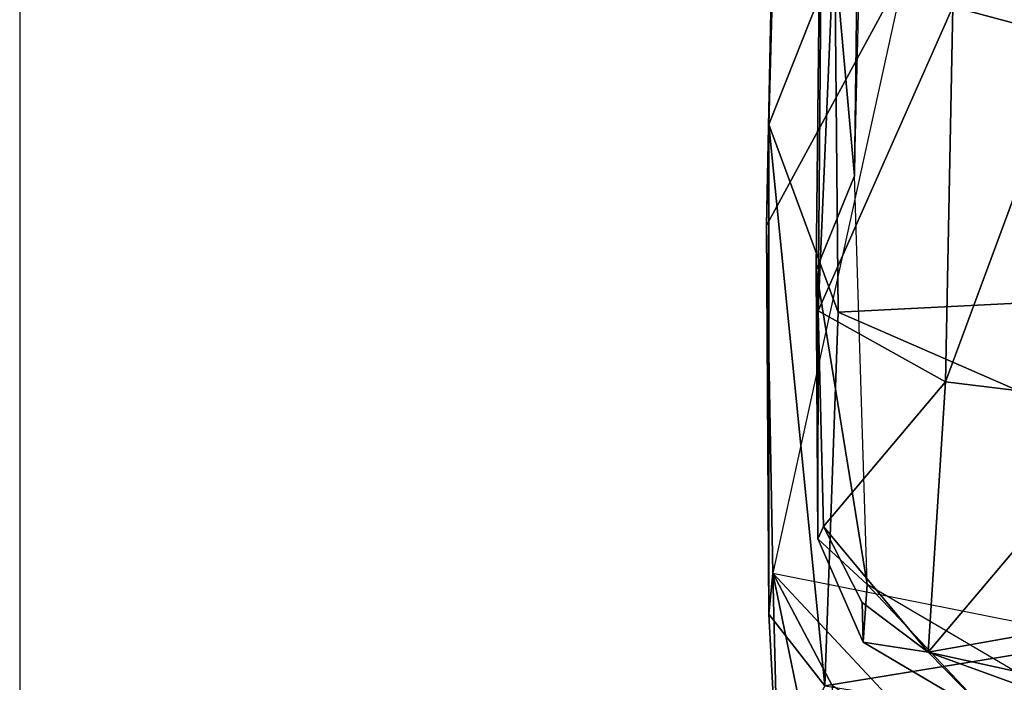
# Model space of a CAD drawing. Header units: millimetres. Extents: x -367 to 317, y -615 to 392.
# Tile 12 of 191: x -318 to -231, y -250 to -192. Entities that reach past the tile are written whole.
import ezdxf

# ---------------------------------------------------------------- set-up
doc = ezdxf.new("R2010")
doc.units = ezdxf.units.MM
doc.layers.add('Fbx_Root', color=7, linetype='Continuous', true_color=0x000000)
doc.styles.add('Default', font='arial.ttf')
doc.dimstyles.new('Default', dxfattribs={"dimscale": 10, "dimtxt": 2.5, "dimasz": 3, "dimexe": 1, "dimexo": 0.5, "dimgap": 0.8, "dimtad": 1, "dimtoh": 1, "dimzin": 1, "dimdsep": 46, "dimtxsty": 'Default', "dimcen": 2.5, "dimadec": 1, "dimazin": 1, "dimtfac": 1, "dimtdec": 4, "dimtix": 1, "dimtofl": 0, "dimtmove": 1, "dimatfit": 3, "dimfxl": 1, "dimtolj": 1, "dimtzin": 1, "dimarcsym": 0})

# ---------------------------------------------------------------- blocks, each defined once
blk = doc.blocks.new('*D1')
at = {"layer": 'Defpoints', "color": 0}
for p in [(-317.816, 295.28), (317.184, 295.28), (-317.816, -604.775)]:
    blk.add_point(p, dxfattribs=at)
at = {"layer": 'Fbx_Root', "color": 0, "lineweight": -2}
for p, q in [((-317.816, 290.28), (-317.816, -614.775)), ((317.184, 290.28), (317.184, -614.775)), ((287.184, -604.775), (-287.816, -604.775))]:
    blk.add_line(p, q, dxfattribs=at)
at = {"layer": 'Fbx_Root', "color": 0}
for points in [[(-287.816, -599.775), (-287.816, -609.775), (-317.816, -604.775)], [(287.184, -609.775), (287.184, -599.775), (317.184, -604.775)]]:
    blk.add_solid(points, dxfattribs=at)
at = {"layer": 'Fbx_Root', "color": 0, "insert": (-0.316, -584.012), "char_height": 25, "attachment_point": 5, "style": 'Default'}
blk.add_mtext('\\A1;635.00', dxfattribs=at)

msp = doc.modelspace()

# ---------------------------------------------------------------- linework, layer by layer
at = {"layer": 'Fbx_Root'}
for points in [[(-241.578, -106.155, 393.411), (-243.501, -163.399, 390.155), (-244.037, -205.392, 385.867)], [(-249.19, -109.638, 438.972), (-250.608, -150.062, 392.069), (-251.596, -200.867, 431.788)], [(-251.596, -200.867, 431.788), (-245.755, -186.14, 437.567), (-249.19, -109.638, 438.972)], [(-231.535, -127.923, 374.376), (-223.913, -124.89, 369.819), (-224.75, -193.28, 366.93)], [(-231.535, -127.923, 374.376), (-224.75, -193.28, 366.93), (-235.334, -190.457, 372.443)], [(-251.793, -209.801, 386.091), (-251.596, -200.867, 431.788), (-250.608, -150.062, 392.069)], [(-251.793, -209.801, 386.091), (-250.608, -150.062, 392.069), (-239.575, -187.269, 386.916)], [(-243.501, -163.399, 390.155), (-246.979, -172.576, 389.05), (-244.037, -205.392, 385.867)], [(-246.979, -172.576, 389.05), (-246.905, -178.183, 381.6), (-247.232, -217.343, 375.71), (-247.42, -213.7, 384.594)], [(-247.42, -213.7, 384.594), (-244.037, -205.392, 385.867), (-246.979, -172.576, 389.05)], [(-246.905, -178.183, 381.6), (-245.795, -183.698, 379.116), (-247.232, -217.343, 375.71)], [(-247.232, -217.343, 375.71), (-245.795, -183.698, 379.116), (-235.334, -190.457, 372.443)], [(-117.588, -183.916, 435.845), (-245.755, -186.14, 437.567), (-245.471, -217.443, 434.005), (-152.714, -212.79, 433.667)], [(-251.596, -200.867, 431.788), (-245.471, -217.443, 434.005), (-245.755, -186.14, 437.567)], [(-239.575, -187.269, 386.916), (-251.243, -240.518, 380.926), (-251.793, -209.801, 386.091)], [(-247.232, -217.343, 375.71), (-235.334, -190.457, 372.443), (-235.988, -223.609, 369.173)], [(-235.334, -190.457, 372.443), (-224.75, -193.28, 366.93), (-235.988, -223.609, 369.173)], [(-219.063, -225.686, 362.173), (-235.988, -223.609, 369.173), (-224.75, -193.28, 366.93)], [(-251.596, -200.867, 431.788), (-251.793, -209.801, 386.091), (-251.594, -244.148, 423.585)], [(-251.594, -244.148, 423.585), (-246.649, -250.493, 427.925), (-251.596, -200.867, 431.788)], [(-245.471, -217.443, 434.005), (-251.596, -200.867, 431.788), (-246.649, -250.493, 427.925)], [(-242.889, -241.535, 379.547), (-244.037, -205.392, 385.867), (-247.42, -213.7, 384.594)], [(-251.243, -240.518, 380.926), (-251.594, -244.148, 423.585), (-251.793, -209.801, 386.091)], [(-152.714, -212.79, 433.667), (-245.471, -217.443, 434.005), (-190.691, -241.359, 428.975)], [(-247.42, -213.7, 384.594), (-247.232, -217.343, 375.71), (-247.253, -237.482, 380.134)], [(-247.253, -237.482, 380.134), (-242.889, -241.535, 379.547), (-247.42, -213.7, 384.594)], [(-247.253, -237.482, 380.134), (-247.232, -217.343, 375.71), (-246.776, -236.394, 372.089)], [(-246.776, -236.394, 372.089), (-247.232, -217.343, 375.71), (-235.988, -223.609, 369.173)], [(-246.649, -250.493, 427.925), (-190.691, -241.359, 428.975), (-245.471, -217.443, 434.005)], [(-235.988, -223.609, 369.173), (-237.509, -247.521, 366.534), (-246.776, -236.394, 372.089)], [(-219.063, -225.686, 362.173), (-237.509, -247.521, 366.534), (-235.988, -223.609, 369.173)], [(-219.063, -225.686, 362.173), (-214.232, -243.388, 358.695), (-237.509, -247.521, 366.534)], [(-243.253, -246.64, 377.506), (-247.253, -237.482, 380.134), (-246.776, -236.394, 372.089), (-243.354, -243.119, 370.107)], [(-237.509, -247.521, 366.534), (-243.354, -243.119, 370.107), (-246.776, -236.394, 372.089)], [(-243.253, -246.64, 377.506), (-242.889, -241.535, 379.547), (-247.253, -237.482, 380.134)], [(-250.763, -259.641, 415.044), (-251.594, -244.148, 423.585), (-251.243, -240.518, 380.926)], [(-251.243, -240.518, 380.926), (-245.988, -250.457, 376.942), (-245.685, -267.565, 407.538)], [(-245.685, -267.565, 407.538), (-250.763, -259.641, 415.044), (-251.243, -240.518, 380.926)], [(-234.646, -258.295, 370.638), (-245.988, -250.457, 376.942), (-251.243, -240.518, 380.926)], [(-251.243, -240.518, 380.926), (-192.614, -252.204, 363.251), (-234.646, -258.295, 370.638)], [(-186.486, -259.993, 424.378), (-190.691, -241.359, 428.975), (-246.649, -250.493, 427.925)], [(-242.889, -241.535, 379.547), (-243.253, -246.64, 377.506), (-231.677, -253.465, 373.221)], [(-226.557, -251.141, 372.989), (-242.889, -241.535, 379.547), (-231.677, -253.465, 373.221)], [(-243.354, -243.119, 370.107), (-237.509, -247.521, 366.534), (-243.253, -246.64, 377.506)], [(-237.509, -247.521, 366.534), (-214.232, -243.388, 358.695), (-209.456, -253.673, 355.317)], [(-246.649, -250.493, 427.925), (-251.594, -244.148, 423.585), (-250.763, -259.641, 415.044)], [(-237.509, -247.521, 366.534), (-231.677, -253.465, 373.221), (-243.253, -246.64, 377.506)], [(-237.509, -247.521, 366.534), (-226.873, -251.361, 362.79), (-231.677, -253.465, 373.221)], [(-237.509, -247.521, 366.534), (-209.456, -253.673, 355.317), (-226.873, -251.361, 362.79)]]:
    msp.add_3dface(points, dxfattribs=at)

# ---------------------------------------------------------------- dimensions: what is measured, and where the dimension line sits
dim = msp.add_linear_dim(base=(-317.816, -604.775), p1=(317.184, 295.28), p2=(-317.816, 295.28), angle=180, dimstyle='Default', override={"dimscale": 10, "dimtxt": 2.5, "dimasz": 3, "dimexe": 1, "dimexo": 0.5, "dimgap": 0.8, "dimtad": 1, "dimtih": 0, "dimtoh": 0, "dimdec": 2, "dimlfac": 1, "dimzin": 1, "dimtxsty": 'Default', "dimsah": 0, "dimcen": 2.5, "dimadec": 1, "dimazin": 1, "dimtix": 0, "dimtmove": 0, "dimtzin": 1}, dxfattribs=at)
dim.commit()
dim.dimension.update_dxf_attribs({"geometry": '*D1', "text_midpoint": (-0.316, -584.012)})

doc.saveas('drawing.dxf')
